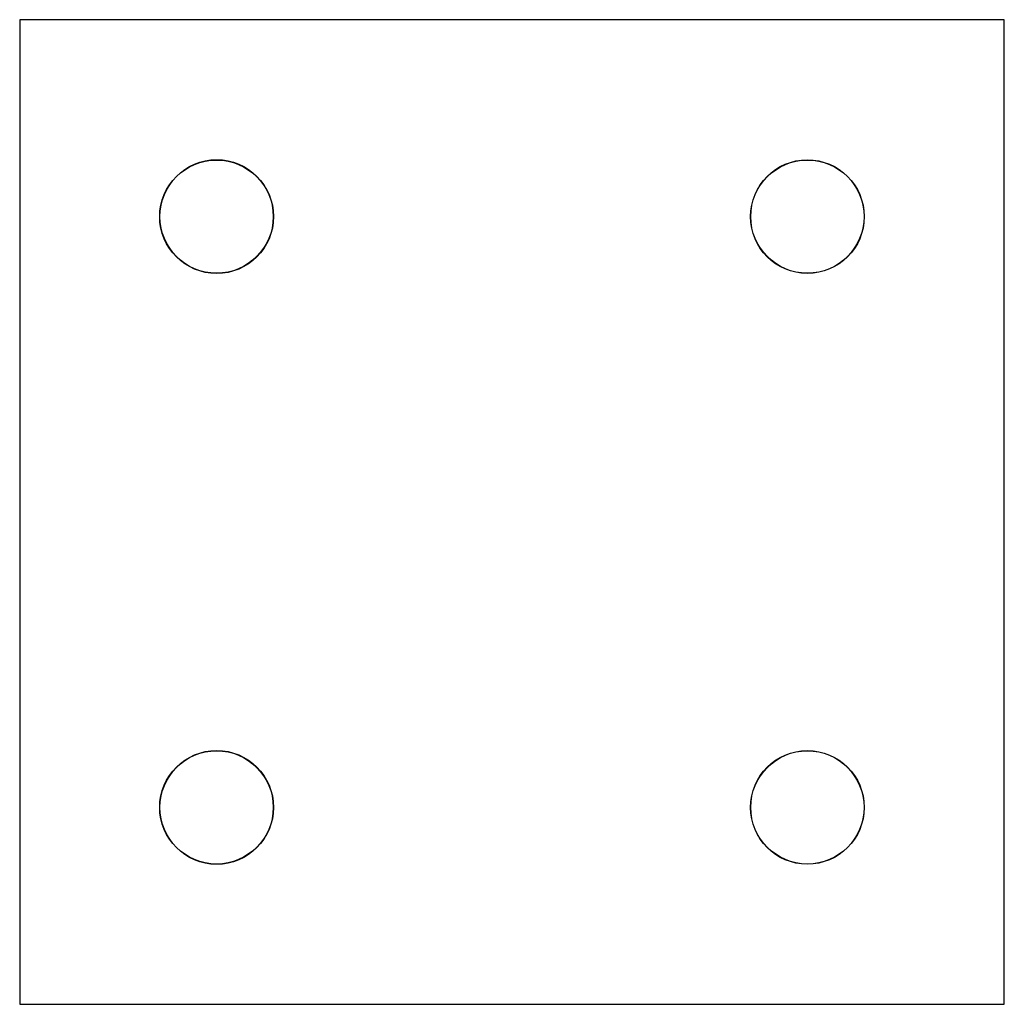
# Model space of a CAD drawing. Header units: millimetres. Extents: x 0 to 100, y 0 to 100.
import ezdxf

# ---------------------------------------------------------------- set-up
doc = ezdxf.new("R2010")
doc.units = ezdxf.units.MM
doc.linetypes.add('SLD-Sürekli', pattern=[0])

msp = doc.modelspace()

# ---------------------------------------------------------------- linework, layer by layer
at = {"color": 7, "linetype": 'SLD-Sürekli', "lineweight": 25}
for p, q in [((100.4, 100.4), (0.4, 100.4)), ((0.4, 100.4), (0.4, 0.4)), ((100.4, 0.4), (100.4, 100.4)), ((0.4, 0.4), (100.4, 0.4))]:
    msp.add_line(p, q, dxfattribs=at)
for centre, radius in [((20.4, 80.4), 5.78), ((20.4, 80.4), 5.75), ((80.4, 80.4), 5.77), ((80.4, 80.4), 5.75), ((20.4, 20.4), 5.78), ((20.4, 20.4), 5.75), ((80.4, 20.4), 5.77), ((80.4, 20.4), 5.75)]:
    msp.add_circle(centre, radius, dxfattribs=at)

doc.saveas('drawing.dxf')
